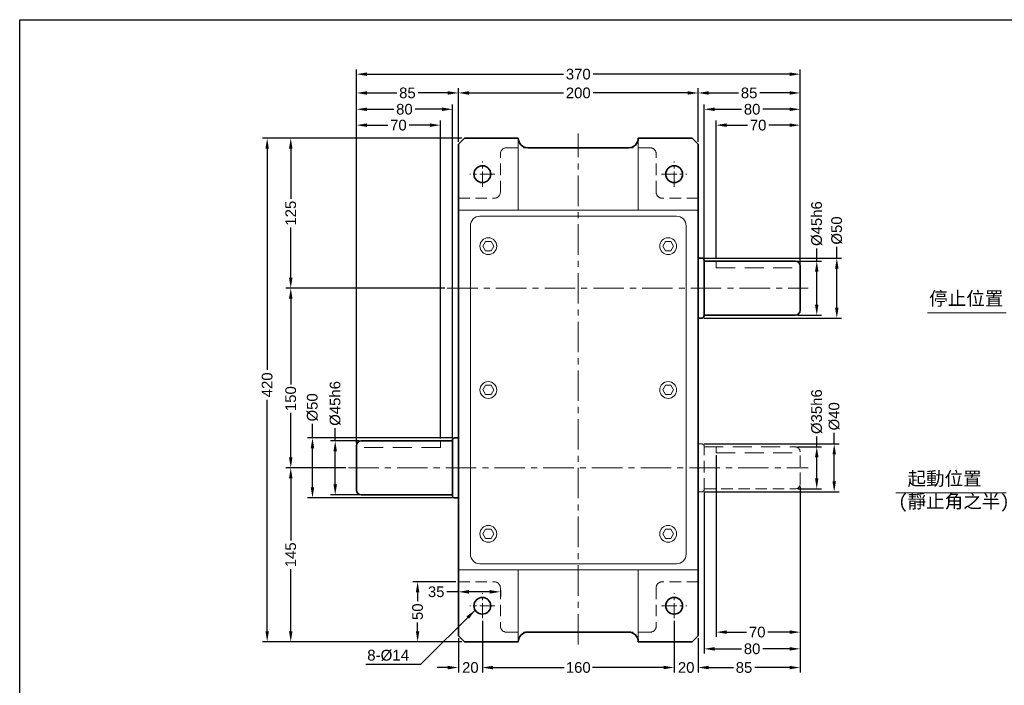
# Model space of a CAD drawing. Header units: inches. Extents: x -82 to 1220, y -51 to 859.
# Tile 2 of 3: x -82 to 739, y 304 to 859. Entities that reach past the tile are written whole.
import ezdxf

# ---------------------------------------------------------------- set-up
doc = ezdxf.new("R2010")
doc.units = ezdxf.units.IN
doc.header["$MEASUREMENT"] = 0
doc.linetypes.add('CENTER', pattern=[50.8, 31.75, -6.35, 6.35, -6.35])
doc.linetypes.add('HIDDEN2', pattern=[4.7625, 3.175, -1.5875])
doc.layers.add('A主綫', color=7, linetype='Continuous')
for name, color, linetype, lineweight in [('中心線', 1, 'CENTER', 20), ('付虛線', 54, 'HIDDEN2', 15), ('實線', 7, 'Continuous', 35), ('標注', 3, 'Continuous', 20), ('細實線', 7, 'Continuous', 20)]:
    doc.layers.add(name, color=color, linetype=linetype, lineweight=lineweight)
doc.styles.get("Standard").update_dxf_attribs({"font": 'arial.ttf'})
doc.dimstyles.new('pu150ds', dxfattribs={"dimtxt": 8.9, "dimasz": 8.8, "dimexe": 4, "dimexo": 2, "dimgap": 2.5, "dimtad": 0, "dimdec": 4, "dimdsep": 46, "dimtxsty": 'Standard', "dimcen": 0, "dimadec": 0, "dimazin": 0, "dimtfac": 1, "dimtdec": 4, "dimtofl": 0, "dimtmove": 0, "dimatfit": 3, "dimfxl": 0, "dimtolj": 1, "dimtzin": 0, "dimarcsym": 0})

# ---------------------------------------------------------------- blocks, each defined once
blk = doc.blocks.new('*D12')
at = {"layer": 'Defpoints', "color": 0, "ltscale": 0.5}
for p in [(203.08, 507.41), (181.35, 462.41), (203.08, 462.41)]:
    blk.add_point(p, dxfattribs=at)
at = {"layer": '標注', "color": 0, "lineweight": -2, "ltscale": 0.5}
for p, q in [((181.35, 507.41), (181.35, 518.08)), ((201.08, 507.41), (177.35, 507.41)), ((181.35, 471.21), (181.35, 498.61)), ((201.08, 462.41), (177.35, 462.41))]:
    blk.add_line(p, q, dxfattribs=at)
at = {"layer": '標注', "color": 0, "ltscale": 0.5}
for points in [[(179.89, 498.61), (182.82, 498.61), (181.35, 507.41)], [(179.89, 471.21), (182.82, 471.21), (181.35, 462.41)]]:
    blk.add_solid(points, dxfattribs=at)
at = {"layer": '標注', "color": 0, "ltscale": 0.5, "insert": (181.35, 538.71), "char_height": 8.9, "attachment_point": 5, "rotation": 90}
blk.add_mtext('\\A1;%%C45h6', dxfattribs=at)
blk = doc.blocks.new('*D13')
at = {"layer": 'Defpoints', "color": 0, "ltscale": 0.5}
for p in [(162.37, 509.91), (281.08, 509.91), (281.08, 459.91)]:
    blk.add_point(p, dxfattribs=at)
at = {"layer": '標注', "color": 0, "lineweight": -2, "ltscale": 0.5}
for p, q in [((162.37, 509.91), (162.37, 521.71)), ((279.08, 509.91), (158.37, 509.91)), ((162.37, 468.71), (162.37, 501.11)), ((279.08, 459.91), (158.37, 459.91))]:
    blk.add_line(p, q, dxfattribs=at)
at = {"layer": '標注', "color": 0, "ltscale": 0.5}
for points in [[(160.9, 501.11), (163.84, 501.11), (162.37, 509.91)], [(160.9, 468.71), (163.84, 468.71), (162.37, 459.91)]]:
    blk.add_solid(points, dxfattribs=at)
at = {"layer": '標注', "color": 0, "ltscale": 0.5, "insert": (162.37, 535.41), "char_height": 8.9, "attachment_point": 5, "rotation": 90}
blk.add_mtext('\\A1;%%C50', dxfattribs=at)
blk = doc.blocks.new('*D14')
at = {"layer": 'Defpoints', "color": 0, "ltscale": 0.5}
for p in [(289.08, 759.91), (144.26, 634.91), (274.77, 634.91)]:
    blk.add_point(p, dxfattribs=at)
at = {"layer": '標注', "color": 0, "lineweight": -2, "ltscale": 0.5}
for p, q in [((287.08, 759.91), (140.26, 759.91)), ((144.26, 751.11), (144.26, 709.36)), ((144.26, 643.71), (144.26, 685.47)), ((272.77, 634.91), (140.26, 634.91))]:
    blk.add_line(p, q, dxfattribs=at)
at = {"layer": '標注', "color": 0, "ltscale": 0.5}
for points in [[(142.79, 751.11), (145.72, 751.11), (144.26, 759.91)], [(142.79, 643.71), (145.72, 643.71), (144.26, 634.91)]]:
    blk.add_solid(points, dxfattribs=at)
at = {"layer": '標注', "color": 0, "ltscale": 0.5, "insert": (144.26, 697.41), "char_height": 8.9, "attachment_point": 5, "rotation": 90}
blk.add_mtext('\\A1;125', dxfattribs=at)
blk = doc.blocks.new('*D15')
at = {"layer": 'Defpoints', "color": 0, "ltscale": 0.5}
for p in [(274.77, 634.91), (144.26, 484.91), (192.3, 484.91)]:
    blk.add_point(p, dxfattribs=at)
at = {"layer": '標注', "color": 0, "lineweight": -2, "ltscale": 0.5}
for p, q in [((272.77, 634.91), (140.26, 634.91)), ((144.26, 626.11), (144.26, 554.58)), ((144.26, 493.71), (144.26, 530.79)), ((190.3, 484.91), (140.26, 484.91))]:
    blk.add_line(p, q, dxfattribs=at)
at = {"layer": '標注', "color": 0, "ltscale": 0.5}
for points in [[(142.79, 626.11), (145.72, 626.11), (144.26, 634.91)], [(142.79, 493.71), (145.72, 493.71), (144.26, 484.91)]]:
    blk.add_solid(points, dxfattribs=at)
at = {"layer": '標注', "color": 0, "ltscale": 0.5, "insert": (144.26, 542.69), "char_height": 8.9, "attachment_point": 5, "rotation": 90}
blk.add_mtext('\\A1;150', dxfattribs=at)
blk = doc.blocks.new('*D16')
at = {"layer": 'Defpoints', "color": 0, "ltscale": 0.5}
for p in [(192.3, 484.91), (144.26, 339.91), (289.08, 339.91)]:
    blk.add_point(p, dxfattribs=at)
at = {"layer": '標注', "color": 0, "lineweight": -2, "ltscale": 0.5}
for p, q in [((190.3, 484.91), (140.26, 484.91)), ((144.26, 476.11), (144.26, 424.36)), ((144.26, 348.71), (144.26, 400.47)), ((287.08, 339.91), (140.26, 339.91))]:
    blk.add_line(p, q, dxfattribs=at)
at = {"layer": '標注', "color": 0, "ltscale": 0.5}
for points in [[(142.79, 476.11), (145.72, 476.11), (144.26, 484.91)], [(142.79, 348.71), (145.72, 348.71), (144.26, 339.91)]]:
    blk.add_solid(points, dxfattribs=at)
at = {"layer": '標注', "color": 0, "ltscale": 0.5, "insert": (144.26, 412.41), "char_height": 8.9, "attachment_point": 5, "rotation": 90}
blk.add_mtext('\\A1;145', dxfattribs=at)
blk = doc.blocks.new('*D1')
at = {"layer": 'Defpoints', "color": 0, "ltscale": 0.5}
for p in [(124.59, 759.91), (289.08, 759.91), (289.08, 339.91)]:
    blk.add_point(p, dxfattribs=at)
at = {"layer": '標注', "color": 0, "lineweight": -2, "ltscale": 0.5}
for p, q in [((287.08, 759.91), (120.59, 759.91)), ((124.59, 751.11), (124.59, 566.68)), ((124.59, 348.71), (124.59, 541.69)), ((287.08, 339.91), (120.59, 339.91))]:
    blk.add_line(p, q, dxfattribs=at)
at = {"layer": '標注', "color": 0, "ltscale": 0.5}
for points in [[(123.13, 751.11), (126.06, 751.11), (124.59, 759.91)], [(123.13, 348.71), (126.06, 348.71), (124.59, 339.91)]]:
    blk.add_solid(points, dxfattribs=at)
at = {"layer": '標注', "color": 0, "ltscale": 0.5, "insert": (124.59, 554.19), "char_height": 8.9, "attachment_point": 5, "rotation": 90}
blk.add_mtext('\\A1;420', dxfattribs=at)
blk = doc.blocks.new('*D17')
at = {"layer": 'Defpoints', "color": 0, "ltscale": 0.5}
for p in [(565.08, 502.41), (582.98, 502.41), (565.08, 467.41)]:
    blk.add_point(p, dxfattribs=at)
at = {"layer": '標注', "color": 0, "lineweight": -2, "ltscale": 0.5}
for p, q in [((582.98, 502.41), (582.98, 511.21)), ((567.08, 502.41), (586.98, 502.41)), ((582.98, 476.21), (582.98, 493.61)), ((567.08, 467.41), (586.98, 467.41))]:
    blk.add_line(p, q, dxfattribs=at)
at = {"layer": '標注', "color": 0, "ltscale": 0.5}
for points in [[(581.51, 493.61), (584.44, 493.61), (582.98, 502.41)], [(581.51, 476.21), (584.44, 476.21), (582.98, 467.41)]]:
    blk.add_solid(points, dxfattribs=at)
at = {"layer": '標注', "color": 0, "ltscale": 0.5, "insert": (582.98, 531.84), "char_height": 8.9, "attachment_point": 5, "rotation": 90}
blk.add_mtext('\\A1;%%C35h6', dxfattribs=at)
blk = doc.blocks.new('*D18')
at = {"layer": 'Defpoints', "color": 0, "ltscale": 0.5}
for p in [(487.08, 504.91), (597.55, 504.91), (487.08, 464.91)]:
    blk.add_point(p, dxfattribs=at)
at = {"layer": '標注', "color": 0, "lineweight": -2, "ltscale": 0.5}
for p, q in [((597.55, 504.91), (597.55, 514.24)), ((489.08, 504.91), (601.55, 504.91)), ((597.55, 473.71), (597.55, 496.11)), ((489.08, 464.91), (601.55, 464.91))]:
    blk.add_line(p, q, dxfattribs=at)
at = {"layer": '標注', "color": 0, "ltscale": 0.5}
for points in [[(596.08, 496.11), (599.01, 496.11), (597.55, 504.91)], [(596.08, 473.71), (599.01, 473.71), (597.55, 464.91)]]:
    blk.add_solid(points, dxfattribs=at)
at = {"layer": '標注', "color": 0, "ltscale": 0.5, "insert": (597.55, 527.95), "char_height": 8.9, "attachment_point": 5, "rotation": 90}
blk.add_mtext('\\A1;%%C40', dxfattribs=at)
blk = doc.blocks.new('*D2')
at = {"layer": 'Defpoints', "color": 0, "ltscale": 0.5}
for p in [(565.08, 657.41), (582.98, 657.41), (565.08, 612.41)]:
    blk.add_point(p, dxfattribs=at)
at = {"layer": '標注', "color": 0, "lineweight": -2, "ltscale": 0.5}
for p, q in [((582.98, 657.41), (582.98, 668.08)), ((567.08, 657.41), (586.98, 657.41)), ((582.98, 621.21), (582.98, 648.61)), ((567.08, 612.41), (586.98, 612.41))]:
    blk.add_line(p, q, dxfattribs=at)
at = {"layer": '標注', "color": 0, "ltscale": 0.5}
for points in [[(581.51, 648.61), (584.44, 648.61), (582.98, 657.41)], [(581.51, 621.21), (584.44, 621.21), (582.98, 612.41)]]:
    blk.add_solid(points, dxfattribs=at)
at = {"layer": '標注', "color": 0, "ltscale": 0.5, "insert": (582.98, 688.71), "char_height": 8.9, "attachment_point": 5, "rotation": 90}
blk.add_mtext('\\A1;%%C45h6', dxfattribs=at)
blk = doc.blocks.new('*D3')
at = {"layer": 'Defpoints', "color": 0, "ltscale": 0.5}
for p in [(487.08, 659.91), (599.71, 659.91), (487.08, 609.91)]:
    blk.add_point(p, dxfattribs=at)
at = {"layer": '標注', "color": 0, "lineweight": -2, "ltscale": 0.5}
for p, q in [((599.71, 659.91), (599.71, 669.24)), ((489.08, 659.91), (603.71, 659.91)), ((599.71, 618.71), (599.71, 651.11)), ((489.08, 609.91), (603.71, 609.91))]:
    blk.add_line(p, q, dxfattribs=at)
at = {"layer": '標注', "color": 0, "ltscale": 0.5}
for points in [[(598.24, 651.11), (601.17, 651.11), (599.71, 659.91)], [(598.24, 618.71), (601.17, 618.71), (599.71, 609.91)]]:
    blk.add_solid(points, dxfattribs=at)
at = {"layer": '標注', "color": 0, "ltscale": 0.5, "insert": (599.71, 682.95), "char_height": 8.9, "attachment_point": 5, "rotation": 90}
blk.add_mtext('\\A1;%%C50', dxfattribs=at)
blk = doc.blocks.new('*D19')
at = {"layer": 'Defpoints', "color": 0, "ltscale": 0.5}
for p in [(269.08, 770.83), (199.08, 503.41), (269.08, 507.41)]:
    blk.add_point(p, dxfattribs=at)
at = {"layer": '標注', "color": 0, "lineweight": -2, "ltscale": 0.5}
for p, q in [((199.08, 505.41), (199.08, 774.83)), ((269.08, 509.41), (269.08, 774.83)), ((207.88, 770.83), (225.26, 770.83)), ((260.28, 770.83), (242.9, 770.83))]:
    blk.add_line(p, q, dxfattribs=at)
at = {"layer": '標注', "color": 0, "ltscale": 0.5}
for points in [[(207.88, 772.3), (207.88, 769.36), (199.08, 770.83)], [(260.28, 772.3), (260.28, 769.36), (269.08, 770.83)]]:
    blk.add_solid(points, dxfattribs=at)
at = {"layer": '標注', "color": 0, "ltscale": 0.5, "insert": (234.08, 770.83), "char_height": 8.9, "attachment_point": 5}
blk.add_mtext('\\A1;70', dxfattribs=at)
blk = doc.blocks.new('*D20')
at = {"layer": 'Defpoints', "color": 0, "ltscale": 0.5}
for p in [(279.08, 784.06), (199.08, 503.41), (279.08, 507.91)]:
    blk.add_point(p, dxfattribs=at)
at = {"layer": '標注', "color": 0, "lineweight": -2, "ltscale": 0.5}
for p, q in [((199.08, 505.41), (199.08, 788.06)), ((207.88, 784.06), (230.21, 784.06)), ((270.28, 784.06), (247.94, 784.06)), ((279.08, 509.91), (279.08, 788.06))]:
    blk.add_line(p, q, dxfattribs=at)
at = {"layer": '標注', "color": 0, "ltscale": 0.5}
for points in [[(207.88, 785.53), (207.88, 782.59), (199.08, 784.06)], [(270.28, 785.53), (270.28, 782.59), (279.08, 784.06)]]:
    blk.add_solid(points, dxfattribs=at)
at = {"layer": '標注', "color": 0, "ltscale": 0.5, "insert": (239.08, 784.06), "char_height": 8.9, "attachment_point": 5}
blk.add_mtext('\\A1;80', dxfattribs=at)
blk = doc.blocks.new('*D21')
at = {"layer": 'Defpoints', "color": 0, "ltscale": 0.5}
for p in [(284.08, 797.7), (284.08, 754.91), (199.08, 503.41)]:
    blk.add_point(p, dxfattribs=at)
at = {"layer": '標注', "color": 0, "lineweight": -2, "ltscale": 0.5}
for p, q in [((199.08, 505.41), (199.08, 801.7)), ((207.88, 797.7), (232.67, 797.7)), ((275.28, 797.7), (250.49, 797.7)), ((284.08, 756.91), (284.08, 801.7))]:
    blk.add_line(p, q, dxfattribs=at)
at = {"layer": '標注', "color": 0, "ltscale": 0.5}
for points in [[(207.88, 799.17), (207.88, 796.24), (199.08, 797.7)], [(275.28, 799.17), (275.28, 796.24), (284.08, 797.7)]]:
    blk.add_solid(points, dxfattribs=at)
at = {"layer": '標注', "color": 0, "ltscale": 0.5, "insert": (241.58, 797.7), "char_height": 8.9, "attachment_point": 5}
blk.add_mtext('\\A1;85', dxfattribs=at)
blk = doc.blocks.new('*D22')
at = {"layer": 'Defpoints', "color": 0, "ltscale": 0.5}
for p in [(484.08, 797.7), (284.08, 754.91), (484.08, 754.91)]:
    blk.add_point(p, dxfattribs=at)
at = {"layer": '標注', "color": 0, "lineweight": -2, "ltscale": 0.5}
for p, q in [((284.08, 756.91), (284.08, 801.7)), ((292.88, 797.7), (371.69, 797.7)), ((475.28, 797.7), (396.47, 797.7)), ((484.08, 756.91), (484.08, 801.7))]:
    blk.add_line(p, q, dxfattribs=at)
at = {"layer": '標注', "color": 0, "ltscale": 0.5}
for points in [[(292.88, 799.17), (292.88, 796.24), (284.08, 797.7)], [(475.28, 799.17), (475.28, 796.24), (484.08, 797.7)]]:
    blk.add_solid(points, dxfattribs=at)
at = {"layer": '標注', "color": 0, "ltscale": 0.5, "insert": (384.08, 797.7), "char_height": 8.9, "attachment_point": 5}
blk.add_mtext('\\A1;200', dxfattribs=at)
blk = doc.blocks.new('*D4')
at = {"layer": 'Defpoints', "color": 0, "ltscale": 0.5}
for p in [(499.08, 770.83), (499.08, 657.41), (569.08, 653.41)]:
    blk.add_point(p, dxfattribs=at)
at = {"layer": '標注', "color": 0, "lineweight": -2, "ltscale": 0.5}
for p, q in [((499.08, 659.41), (499.08, 774.83)), ((569.08, 655.41), (569.08, 774.83)), ((507.88, 770.83), (525.26, 770.83)), ((560.28, 770.83), (542.9, 770.83))]:
    blk.add_line(p, q, dxfattribs=at)
at = {"layer": '標注', "color": 0, "ltscale": 0.5}
for points in [[(507.88, 772.3), (507.88, 769.36), (499.08, 770.83)], [(560.28, 772.3), (560.28, 769.36), (569.08, 770.83)]]:
    blk.add_solid(points, dxfattribs=at)
at = {"layer": '標注', "color": 0, "ltscale": 0.5, "insert": (534.08, 770.83), "char_height": 8.9, "attachment_point": 5}
blk.add_mtext('\\A1;70', dxfattribs=at)
blk = doc.blocks.new('*D5')
at = {"layer": 'Defpoints', "color": 0, "ltscale": 0.5}
for p in [(489.08, 784.06), (489.08, 657.91), (569.08, 653.41)]:
    blk.add_point(p, dxfattribs=at)
at = {"layer": '標注', "color": 0, "lineweight": -2, "ltscale": 0.5}
for p, q in [((489.08, 659.91), (489.08, 788.06)), ((497.88, 784.06), (520.21, 784.06)), ((560.28, 784.06), (537.94, 784.06)), ((569.08, 655.41), (569.08, 788.06))]:
    blk.add_line(p, q, dxfattribs=at)
at = {"layer": '標注', "color": 0, "ltscale": 0.5}
for points in [[(497.88, 785.53), (497.88, 782.59), (489.08, 784.06)], [(560.28, 785.53), (560.28, 782.59), (569.08, 784.06)]]:
    blk.add_solid(points, dxfattribs=at)
at = {"layer": '標注', "color": 0, "ltscale": 0.5, "insert": (529.08, 784.06), "char_height": 8.9, "attachment_point": 5}
blk.add_mtext('\\A1;80', dxfattribs=at)
blk = doc.blocks.new('*D6')
at = {"layer": 'Defpoints', "color": 0, "ltscale": 0.5}
for p in [(484.08, 797.7), (484.08, 754.91), (569.08, 653.41)]:
    blk.add_point(p, dxfattribs=at)
at = {"layer": '標注', "color": 0, "lineweight": -2, "ltscale": 0.5}
for p, q in [((484.08, 756.91), (484.08, 801.7)), ((492.88, 797.7), (517.67, 797.7)), ((560.28, 797.7), (535.49, 797.7)), ((569.08, 655.41), (569.08, 801.7))]:
    blk.add_line(p, q, dxfattribs=at)
at = {"layer": '標注', "color": 0, "ltscale": 0.5}
for points in [[(492.88, 799.17), (492.88, 796.24), (484.08, 797.7)], [(560.28, 799.17), (560.28, 796.24), (569.08, 797.7)]]:
    blk.add_solid(points, dxfattribs=at)
at = {"layer": '標注', "color": 0, "ltscale": 0.5, "insert": (526.58, 797.7), "char_height": 8.9, "attachment_point": 5}
blk.add_mtext('\\A1;85', dxfattribs=at)
blk = doc.blocks.new('*D23')
at = {"layer": 'Defpoints', "color": 0, "ltscale": 0.5}
for p in [(199.08, 813.35), (569.08, 653.41), (199.08, 503.41)]:
    blk.add_point(p, dxfattribs=at)
at = {"layer": '標注', "color": 0, "lineweight": -2, "ltscale": 0.5}
for p, q in [((199.08, 505.41), (199.08, 817.35)), ((207.88, 813.35), (371.77, 813.35)), ((560.28, 813.35), (396.39, 813.35)), ((569.08, 655.41), (569.08, 817.35))]:
    blk.add_line(p, q, dxfattribs=at)
at = {"layer": '標注', "color": 0, "ltscale": 0.5}
for points in [[(207.88, 814.82), (207.88, 811.88), (199.08, 813.35)], [(560.28, 814.82), (560.28, 811.88), (569.08, 813.35)]]:
    blk.add_solid(points, dxfattribs=at)
at = {"layer": '標注', "color": 0, "ltscale": 0.5, "insert": (384.08, 813.35), "char_height": 8.9, "attachment_point": 5}
blk.add_mtext('\\A1;370', dxfattribs=at)
blk = doc.blocks.new('*D24')
at = {"layer": 'Defpoints', "color": 0, "ltscale": 0.5}
for p in [(250.06, 389.91), (284.08, 389.91), (289.08, 339.91)]:
    blk.add_point(p, dxfattribs=at)
at = {"layer": '標注', "color": 0, "lineweight": -2, "ltscale": 0.5}
for p, q in [((282.08, 389.91), (246.06, 389.91)), ((250.06, 381.11), (250.06, 373.77)), ((250.06, 348.71), (250.06, 356.06)), ((287.08, 339.91), (246.06, 339.91))]:
    blk.add_line(p, q, dxfattribs=at)
at = {"layer": '標注', "color": 0, "ltscale": 0.5}
for points in [[(248.59, 381.11), (251.53, 381.11), (250.06, 389.91)], [(248.59, 348.71), (251.53, 348.71), (250.06, 339.91)]]:
    blk.add_solid(points, dxfattribs=at)
at = {"layer": '標注', "color": 0, "ltscale": 0.5, "insert": (250.06, 364.91), "char_height": 8.9, "attachment_point": 5, "rotation": 90}
blk.add_mtext('\\A1;50', dxfattribs=at)
blk = doc.blocks.new('*D25')
at = {"layer": 'Defpoints', "color": 0, "ltscale": 0.5}
for p in [(284.08, 389.91), (284.08, 381.54), (319.08, 384.91)]:
    blk.add_point(p, dxfattribs=at)
at = {"layer": '標注', "color": 0, "lineweight": -2, "ltscale": 0.5}
for p, q in [((284.08, 387.91), (284.08, 377.54)), ((284.08, 381.54), (274.48, 381.54)), ((310.28, 381.54), (292.88, 381.54)), ((319.08, 382.91), (319.08, 377.54))]:
    blk.add_line(p, q, dxfattribs=at)
at = {"layer": '標注', "color": 0, "ltscale": 0.5}
for points in [[(292.88, 383), (292.88, 380.07), (284.08, 381.54)], [(310.28, 383), (310.28, 380.07), (319.08, 381.54)]]:
    blk.add_solid(points, dxfattribs=at)
at = {"layer": '標注', "color": 0, "ltscale": 0.5, "insert": (265.57, 381.54), "char_height": 8.9, "attachment_point": 5}
blk.add_mtext('\\A1;35', dxfattribs=at)
blk = doc.blocks.new('*D26')
at = {"layer": 'Defpoints', "color": 0, "ltscale": 0.5}
for p in [(304.08, 359.43), (284.08, 344.91), (284.08, 318.36)]:
    blk.add_point(p, dxfattribs=at)
at = {"layer": '標注', "color": 0, "lineweight": -2, "ltscale": 0.5}
for p, q in [((304.08, 357.43), (304.08, 314.36)), ((284.08, 342.91), (284.08, 314.36)), ((275.28, 318.36), (266.48, 318.36)), ((312.88, 318.36), (321.68, 318.36))]:
    blk.add_line(p, q, dxfattribs=at)
at = {"layer": '標注', "color": 0, "ltscale": 0.5}
for points in [[(275.28, 319.83), (275.28, 316.9), (284.08, 318.36)], [(312.88, 319.83), (312.88, 316.9), (304.08, 318.36)]]:
    blk.add_solid(points, dxfattribs=at)
at = {"layer": '標注', "color": 0, "ltscale": 0.5, "insert": (294.08, 318.36), "char_height": 8.9, "attachment_point": 5}
blk.add_mtext('\\A1;20', dxfattribs=at)
blk = doc.blocks.new('*D27')
at = {"layer": 'Defpoints', "color": 0, "ltscale": 0.5}
for p in [(304.08, 359.43), (464.08, 359.43), (464.08, 318.36)]:
    blk.add_point(p, dxfattribs=at)
at = {"layer": '標注', "color": 0, "lineweight": -2, "ltscale": 0.5}
for p, q in [((304.08, 357.43), (304.08, 314.36)), ((464.08, 357.43), (464.08, 314.36)), ((312.88, 318.36), (372.18, 318.36)), ((455.28, 318.36), (395.98, 318.36))]:
    blk.add_line(p, q, dxfattribs=at)
at = {"layer": '標注', "color": 0, "ltscale": 0.5}
for points in [[(312.88, 319.83), (312.88, 316.9), (304.08, 318.36)], [(455.28, 319.83), (455.28, 316.9), (464.08, 318.36)]]:
    blk.add_solid(points, dxfattribs=at)
at = {"layer": '標注', "color": 0, "ltscale": 0.5, "insert": (384.08, 318.36), "char_height": 8.9, "attachment_point": 5}
blk.add_mtext('\\A1;160', dxfattribs=at)
blk = doc.blocks.new('*D28')
at = {"layer": 'Defpoints', "color": 0, "ltscale": 0.5}
for p in [(464.08, 359.43), (484.08, 344.91), (484.08, 318.36)]:
    blk.add_point(p, dxfattribs=at)
at = {"layer": '標注', "color": 0, "lineweight": -2, "ltscale": 0.5}
for p, q in [((464.08, 357.43), (464.08, 314.36)), ((484.08, 342.91), (484.08, 314.36)), ((455.28, 318.36), (446.48, 318.36)), ((492.88, 318.36), (501.68, 318.36))]:
    blk.add_line(p, q, dxfattribs=at)
at = {"layer": '標注', "color": 0, "ltscale": 0.5}
for points in [[(455.28, 319.83), (455.28, 316.9), (464.08, 318.36)], [(492.88, 319.83), (492.88, 316.9), (484.08, 318.36)]]:
    blk.add_solid(points, dxfattribs=at)
at = {"layer": '標注', "color": 0, "ltscale": 0.5, "insert": (474.08, 318.36), "char_height": 8.9, "attachment_point": 5}
blk.add_mtext('\\A1;20', dxfattribs=at)
blk = doc.blocks.new('*D29')
at = {"layer": 'Defpoints', "color": 0, "ltscale": 0.5}
for p in [(499.08, 497.41), (569.08, 471.41), (499.08, 347.91)]:
    blk.add_point(p, dxfattribs=at)
at = {"layer": '標注', "color": 0, "lineweight": -2, "ltscale": 0.5}
for p, q in [((499.08, 495.41), (499.08, 343.91)), ((569.08, 469.41), (569.08, 343.91)), ((507.88, 347.91), (524.5, 347.91)), ((560.28, 347.91), (542.14, 347.91))]:
    blk.add_line(p, q, dxfattribs=at)
at = {"layer": '標注', "color": 0, "ltscale": 0.5}
for points in [[(507.88, 349.38), (507.88, 346.44), (499.08, 347.91)], [(560.28, 349.38), (560.28, 346.44), (569.08, 347.91)]]:
    blk.add_solid(points, dxfattribs=at)
at = {"layer": '標注', "color": 0, "ltscale": 0.5, "insert": (533.32, 347.91), "char_height": 8.9, "attachment_point": 5}
blk.add_mtext('\\A1;70', dxfattribs=at)
blk = doc.blocks.new('*D30')
at = {"layer": 'Defpoints', "color": 0, "ltscale": 0.5}
for p in [(569.08, 471.41), (489.08, 466.91), (489.08, 333.95)]:
    blk.add_point(p, dxfattribs=at)
at = {"layer": '標注', "color": 0, "lineweight": -2, "ltscale": 0.5}
for p, q in [((569.08, 469.41), (569.08, 329.95)), ((489.08, 464.91), (489.08, 329.95)), ((497.88, 333.95), (520.21, 333.95)), ((560.28, 333.95), (537.94, 333.95))]:
    blk.add_line(p, q, dxfattribs=at)
at = {"layer": '標注', "color": 0, "ltscale": 0.5}
for points in [[(497.88, 335.41), (497.88, 332.48), (489.08, 333.95)], [(560.28, 335.41), (560.28, 332.48), (569.08, 333.95)]]:
    blk.add_solid(points, dxfattribs=at)
at = {"layer": '標注', "color": 0, "ltscale": 0.5, "insert": (529.08, 333.95), "char_height": 8.9, "attachment_point": 5}
blk.add_mtext('\\A1;80', dxfattribs=at)
blk = doc.blocks.new('*D7')
at = {"layer": 'Defpoints', "color": 0, "ltscale": 0.5}
for p in [(569.08, 471.41), (484.08, 344.91), (484.08, 318.36)]:
    blk.add_point(p, dxfattribs=at)
at = {"layer": '標注', "color": 0, "lineweight": -2, "ltscale": 0.5}
for p, q in [((569.08, 469.41), (569.08, 314.36)), ((484.08, 342.91), (484.08, 314.36)), ((492.88, 318.36), (513.41, 318.36)), ((560.28, 318.36), (531.24, 318.36))]:
    blk.add_line(p, q, dxfattribs=at)
at = {"layer": '標注', "color": 0, "ltscale": 0.5}
for points in [[(492.88, 319.83), (492.88, 316.9), (484.08, 318.36)], [(560.28, 319.83), (560.28, 316.9), (569.08, 318.36)]]:
    blk.add_solid(points, dxfattribs=at)
at = {"layer": '標注', "color": 0, "ltscale": 0.5, "insert": (522.32, 318.36), "char_height": 8.9, "attachment_point": 5}
blk.add_mtext('\\A1;85', dxfattribs=at)

msp = doc.modelspace()

# ---------------------------------------------------------------- linework, layer by layer
at = {"layer": 'A主綫'}
msp.add_lwpolyline([(-81.8202, 858.82256), (1214.9298, 858.82256), (1214.9298, -51.17744), (-81.8202, -51.17744)], close=True, dxfattribs=at)
at = {"layer": '中心線', "ltscale": 0.8}
for p, q in [((384.07958, 337.61025), (384.07958, 763.91456)), ((274.77405, 634.91456), (575.79779, 634.91456)), ((192.29677, 484.91456), (575.86238, 484.91456))]:
    msp.add_line(p, q, dxfattribs=at)
at = {"layer": '中心線', "ltscale": 0.4}
for p, q in [((304.07958, 719.43398), (304.07958, 740.39514)), ((464.07958, 719.43398), (464.07958, 740.39514)), ((314.56016, 729.91456), (293.599, 729.91456)), ((453.599, 729.91456), (474.56016, 729.91456)), ((304.07958, 359.43398), (304.07958, 380.39514)), ((464.07958, 359.43398), (464.07958, 380.39514)), ((314.56016, 369.91456), (293.599, 369.91456)), ((453.599, 369.91456), (474.56016, 369.91456))]:
    msp.add_line(p, q, dxfattribs=at)
at = {"layer": '付虛線', "ltscale": 3}
for p, q in [((324.07958, 751.91456), (342.07958, 751.91456)), ((444.07958, 751.91456), (426.07958, 751.91456)), ((319.07958, 714.91456), (319.07958, 746.91456)), ((449.07958, 714.91456), (449.07958, 746.91456)), ((284.07958, 709.91456), (314.07958, 709.91456)), ((484.07958, 709.91456), (454.07958, 709.91456)), ((489.07958, 466.91456), (489.07958, 502.91456)), ((569.07958, 471.41456), (569.07958, 498.41456)), ((489.07958, 467.41456), (565.07958, 467.41456)), ((284.07958, 389.91456), (314.07958, 389.91456)), ((484.07958, 389.91456), (454.07958, 389.91456)), ((319.07958, 384.91456), (319.07958, 352.91456)), ((449.07958, 384.91456), (449.07958, 352.91456)), ((324.07958, 347.91456), (342.07958, 347.91456)), ((444.07958, 347.91456), (426.07958, 347.91456))]:
    msp.add_line(p, q, dxfattribs=at)
at = {"layer": '付虛線', "ltscale": 5}
for p, q in [((499.07958, 651.91456), (499.07958, 657.41456)), ((499.07958, 651.91456), (569.07958, 651.91456)), ((269.07958, 501.91456), (199.07958, 501.91456)), ((269.07958, 501.91456), (269.07958, 507.41456)), ((484.07958, 504.91456), (487.07958, 504.91456)), ((489.07958, 502.41456), (565.07958, 502.41456)), ((499.07958, 497.41456), (499.07958, 502.41456)), ((499.07958, 497.41456), (569.07958, 497.41456)), ((484.07958, 464.91456), (487.07958, 464.91456))]:
    msp.add_line(p, q, dxfattribs=at)
at = {"layer": '付虛線', "ltscale": 3}
for centre, radius, start, end in [((324.07958, 746.91456), 5, 90, 180), ((314.07958, 714.91456), 5, 270, 0), ((454.07958, 714.91456), 5, 180, 270), ((565.07958, 471.41456), 4, 270, 0), ((314.07958, 384.91456), 5, 0, 90), ((454.07958, 384.91456), 5, 90, 180), ((324.07958, 352.91456), 5, 180, 270), ((444.07958, 352.91456), 5, 270, 0)]:
    msp.add_arc(centre, radius, start, end, dxfattribs=at)
at = {"layer": '付虛線', "ltscale": 5}
for centre, radius, start, end in [((444.07958, 746.91456), 5, 0, 90), ((487.07958, 502.91456), 2, 0, 90), ((565.07958, 498.41456), 4, 0, 90), ((487.07958, 466.91456), 2, 270, 0)]:
    msp.add_arc(centre, radius, start, end, dxfattribs=at)
at = {"layer": '實線'}
for p, q in [((289.07958, 759.91456), (284.07958, 754.91456)), ((289.07958, 759.91456), (334.07958, 759.91456)), ((479.07958, 759.91456), (434.07958, 759.91456)), ((479.07958, 759.91456), (484.07958, 754.91456)), ((284.07958, 344.91456), (284.07958, 754.91456)), ((342.07958, 751.91456), (384.07958, 751.91456)), ((426.07958, 751.91456), (384.07958, 751.91456)), ((484.07958, 344.91456), (484.07958, 754.91456)), ((484.07958, 659.91456), (487.07958, 659.91456)), ((489.07958, 611.91456), (489.07958, 657.91456)), ((489.07958, 657.41456), (565.07958, 657.41456)), ((569.07958, 616.41456), (569.07958, 653.41456)), ((484.07958, 609.91456), (487.07958, 609.91456)), ((489.07958, 612.41456), (565.07958, 612.41456)), ((284.07958, 509.91456), (281.07958, 509.91456)), ((199.07958, 466.41456), (199.07958, 503.41456)), ((279.07958, 507.41456), (203.07958, 507.41456)), ((279.07958, 461.91456), (279.07958, 507.91456)), ((279.07958, 462.41456), (203.07958, 462.41456)), ((284.07958, 459.91456), (281.07958, 459.91456)), ((342.07958, 347.91456), (384.07958, 347.91456)), ((426.07958, 347.91456), (384.07958, 347.91456)), ((284.07958, 344.91456), (289.07958, 339.91456)), ((289.07958, 339.91456), (334.07958, 339.91456)), ((479.07958, 339.91456), (434.07958, 339.91456)), ((479.07958, 339.91456), (484.07958, 344.91456))]:
    msp.add_line(p, q, dxfattribs=at)
for centre in [(304.07958, 729.91456), (464.07958, 729.91456), (304.07958, 369.91456), (464.07958, 369.91456)]:
    msp.add_circle(centre, 7, dxfattribs=at)
for centre, radius, start, end in [((342.07958, 759.91456), 8, 180, 270), ((426.07958, 759.91456), 8, 270, 0), ((487.07958, 657.91456), 2, 0, 90), ((565.07958, 653.41456), 4, 0, 90), ((565.07958, 616.41456), 4, 270, 0), ((487.07958, 611.91456), 2, 270, 0), ((281.07958, 507.91456), 2, 90, 180), ((203.07958, 503.41456), 4, 90, 180), ((203.07958, 466.41456), 4, 180, 270), ((281.07958, 461.91456), 2, 180, 270), ((342.07958, 339.91456), 8, 90, 180), ((426.07958, 339.91456), 8, 0, 90)]:
    msp.add_arc(centre, radius, start, end, dxfattribs=at)
at = {"layer": '標注'}
for p, q in [((740.84666, 614.23538), (675.34404, 614.23538)), ((740.84666, 464.23538), (648.91189, 464.23538))]:
    msp.add_line(p, q, dxfattribs=at)
at = {"layer": '細實線'}
for p, q in [((334.07958, 699.91456), (334.07958, 759.91456)), ((434.07958, 699.91456), (434.07958, 759.91456)), ((284.07958, 699.91456), (384.07958, 699.91456)), ((484.07958, 699.91456), (384.07958, 699.91456)), ((302.07958, 694.91456), (384.07958, 694.91456)), ((466.07958, 694.91456), (384.07958, 694.91456)), ((294.07958, 412.91456), (294.07958, 686.91456)), ((474.07958, 412.91456), (474.07958, 686.91456)), ((302.07958, 404.91456), (384.07958, 404.91456)), ((466.07958, 404.91456), (384.07958, 404.91456)), ((284.07958, 399.91456), (384.07958, 399.91456)), ((334.07958, 399.91456), (334.07958, 339.91456)), ((484.07958, 399.91456), (384.07958, 399.91456)), ((434.07958, 399.91456), (434.07958, 339.91456))]:
    msp.add_line(p, q, dxfattribs=at)
at = {"layer": '細實線', "ltscale": 0.5}
for points in [[(306.82958, 673.81168), (304.57958, 669.91456), (306.82958, 666.01745), (311.32958, 666.01745), (313.57958, 669.91456), (311.32958, 673.81168)], [(461.32958, 673.81168), (463.57958, 669.91456), (461.32958, 666.01745), (456.82958, 666.01745), (454.57958, 669.91456), (456.82958, 673.81168)], [(306.82958, 553.81168), (304.57958, 549.91456), (306.82958, 546.01745), (311.32958, 546.01745), (313.57958, 549.91456), (311.32958, 553.81168)], [(461.32958, 553.81168), (463.57958, 549.91456), (461.32958, 546.01745), (456.82958, 546.01745), (454.57958, 549.91456), (456.82958, 553.81168)], [(306.82958, 433.81168), (304.57958, 429.91456), (306.82958, 426.01745), (311.32958, 426.01745), (313.57958, 429.91456), (311.32958, 433.81168)], [(461.32958, 433.81168), (463.57958, 429.91456), (461.32958, 426.01745), (456.82958, 426.01745), (454.57958, 429.91456), (456.82958, 433.81168)]]:
    msp.add_lwpolyline(points, close=True, dxfattribs=at)
at = {"layer": '細實線'}
for centre in [(309.07958, 669.91456), (459.07958, 669.91456), (309.07958, 549.91456), (459.07958, 549.91456), (309.07958, 429.91456), (459.07958, 429.91456)]:
    msp.add_circle(centre, 7, dxfattribs=at)
for centre, start, end in [((302.07958, 686.91456), 90, 180), ((466.07958, 686.91456), 0, 90), ((302.07958, 412.91456), 180, 270), ((466.07958, 412.91456), 270, 0)]:
    msp.add_arc(centre, 8, start, end, dxfattribs=at)

# ---------------------------------------------------------------- texts
at = {"layer": '標注', "ltscale": 0.5, "attachment_point": 1}
for s, insert, char_height, width in [('{\\fSimSun|b0|i0|c134|p2;停止位置}', (676.74681, 631.90072), 11.34, 175.8863846), ('{\\fSimSun|b0|i0|c134|p2; 起動位置\\P(靜止角之半)}', (650.99801, 481.6355), 11.34, 175.8863846), ('8-%%C14', (208.03789, 333.16643), 9, 24.4868121)]:
    msp.add_mtext(s, dxfattribs=dict(at, insert=insert, char_height=char_height, width=width))

# ---------------------------------------------------------------- dimensions: what is measured, and where the dimension line sits
at = {"layer": '標注', "ltscale": 0.5}
for base, p1, p2, picture, middle in [((199.07958, 813.34971), (569.07958, 653.41456), (199.07958, 503.41456), '*D23', (384.07958, 813.34971)), ((284.07958, 797.70189), (199.07958, 503.41456), (284.07958, 754.91456), '*D21', (241.57958, 797.70189)), ((484.07958, 797.70189), (284.07958, 754.91456), (484.07958, 754.91456), '*D22', (384.07958, 797.70189)), ((279.07958, 784.05947), (199.07958, 503.41456), (279.07958, 507.91456), '*D20', (239.07958, 784.05947)), ((269.07958, 770.83104), (199.07958, 503.41456), (269.07958, 507.41456), '*D19', (234.07958, 770.83104)), ((284.07958, 318.3622), (304.07958, 359.43398), (284.07958, 344.91456), '*D26', (294.07958, 318.3622)), ((464.07958, 318.3622), (304.07958, 359.43398), (464.07958, 359.43398), '*D27', (384.07958, 318.3622)), ((484.07958, 318.3622), (464.07958, 359.43398), (484.07958, 344.91456), '*D28', (474.07958, 318.3622))]:
    dim = msp.add_linear_dim(base=base, p1=p1, p2=p2, dimstyle='pu150ds', dxfattribs=at)
    dim.commit()
    dim.dimension.update_dxf_attribs({"geometry": picture, "text_midpoint": middle})
for base, p1, p2, angle, picture, middle in [((484.07958, 797.70189), (569.07958, 653.41456), (484.07958, 754.91456), 180, '*D6', (526.57958, 797.70189)), ((489.07958, 784.05947), (569.07958, 653.41456), (489.07958, 657.91456), 180, '*D5', (529.07958, 784.05947)), ((499.07958, 770.83104), (569.07958, 653.41456), (499.07958, 657.41456), 180, '*D4', (534.07958, 770.83104)), ((144.25758, 634.91456), (289.07958, 759.91456), (274.77405, 634.91456), 90, '*D14', (144.25758, 697.41456)), ((144.25758, 339.91456), (192.29677, 484.91456), (289.07958, 339.91456), 90, '*D16', (144.25758, 412.41456))]:
    dim = msp.add_linear_dim(base=base, p1=p1, p2=p2, angle=angle, dimstyle='pu150ds', dxfattribs=at)
    dim.commit()
    dim.dimension.update_dxf_attribs({"geometry": picture, "text_midpoint": middle})
for base, p1, p2, picture, middle in [((124.59319, 759.91456), (289.07958, 339.91456), (289.07958, 759.91456), '*D1', (124.59319, 554.18841)), ((144.25758, 484.91456), (274.77405, 634.91456), (192.29677, 484.91456), '*D15', (144.25758, 542.68635)), ((250.05962, 389.91456), (289.07958, 339.91456), (284.07958, 389.91456), '*D24', (250.05962, 364.91456))]:
    dim = msp.add_linear_dim(base=base, p1=p1, p2=p2, angle=90, dimstyle='pu150ds', dxfattribs=at)
    dim.commit()
    dim.dimension.update_dxf_attribs({"geometry": picture, "text_midpoint": middle, "dimtype": 160})
for base, p1, p2, text, picture, middle in [((582.97787, 657.41456), (565.07958, 612.41456), (565.07958, 657.41456), '%%C<>h6', '*D2', (582.97787, 688.7098)), ((599.70805, 659.91456), (487.07958, 609.91456), (487.07958, 659.91456), '%%C<>', '*D3', (599.70805, 682.94552)), ((181.35441, 462.41456), (203.07958, 507.41456), (203.07958, 462.41456), '%%C<>h6', '*D12', (181.35441, 538.7098)), ((162.36968, 509.91456), (281.07958, 459.91456), (281.07958, 509.91456), '%%C<>', '*D13', (162.36968, 535.4068)), ((597.54723, 504.91456), (487.07958, 464.91456), (487.07958, 504.91456), '%%C<>', '*D18', (597.54723, 527.94552))]:
    dim = msp.add_linear_dim(base=base, p1=p1, p2=p2, angle=90, text=text, dimstyle='pu150ds', dxfattribs=at)
    dim.commit()
    dim.dimension.update_dxf_attribs({"geometry": picture, "text_midpoint": middle, "dimtype": 160})
dim = msp.add_linear_dim(base=(582.97787, 502.41456), p1=(565.07958, 467.41456), p2=(565.07958, 502.41456), angle=90, text='%%C<>h6', dimstyle='pu150ds', dxfattribs=at)
dim.commit()
dim.dimension.update_dxf_attribs({"geometry": '*D17', "text_midpoint": (582.97787, 531.84239)})
for base, p1, p2, picture, middle in [((499.07958, 347.90835), (569.07958, 471.41456), (499.07958, 497.41456), '*D29', (533.32098, 347.90835)), ((484.07958, 318.3622), (569.07958, 471.41456), (484.07958, 344.91456), '*D7', (522.32123, 318.3622)), ((489.07958, 333.94727), (569.07958, 471.41456), (489.07958, 466.91456), '*D30', (529.07958, 333.94727)), ((284.07958, 381.53578), (319.07958, 384.91456), (284.07958, 389.91456), '*D25', (265.57482, 381.53578))]:
    dim = msp.add_linear_dim(base=base, p1=p1, p2=p2, dimstyle='pu150ds', dxfattribs=at)
    dim.commit()
    dim.dimension.update_dxf_attribs({"geometry": picture, "text_midpoint": middle, "dimtype": 160})

# ---------------------------------------------------------------- leaders
msp.add_leader([(298.11347, 366.2532), (252.46621, 320.99054), (206.93517, 320.99054)], dimstyle='pu150ds', override={"dimgap": 2.5, "dimtad": 0}, dxfattribs=at)

doc.saveas('drawing.dxf')
